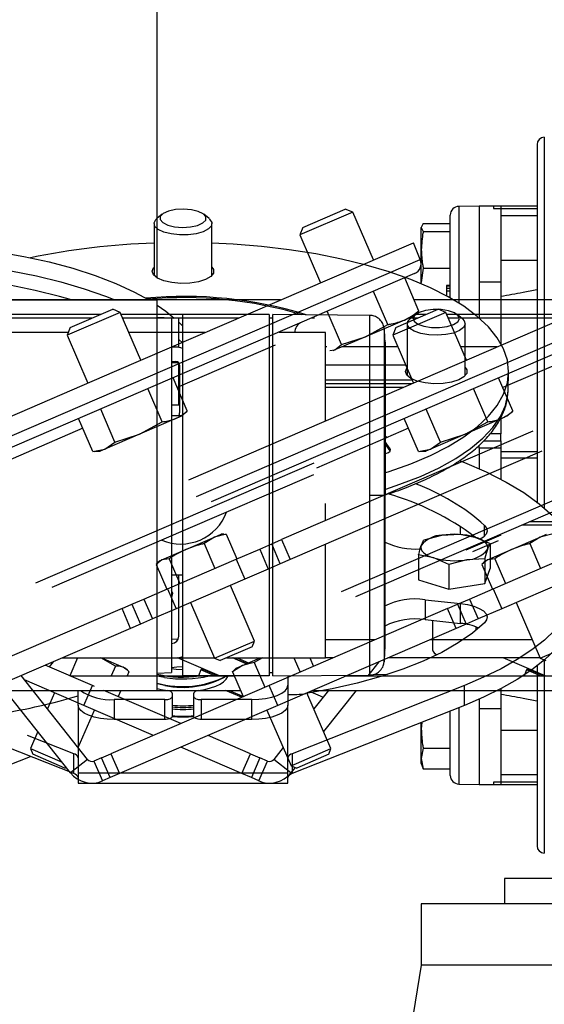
# Model space of a CAD drawing. Header units: millimetres. Extents: x -83 to 702, y 0 to 360.
# Tile 10 of 18: x 114 to 162, y 179 to 270. Entities that reach past the tile are written whole.
import ezdxf

# ---------------------------------------------------------------- set-up
doc = ezdxf.new("R2010")
doc.units = ezdxf.units.MM
doc.layers.add('QUOTE', color=174, linetype='Continuous')
doc.styles.add('SLDTEXTSTYLE3', font='TXT', dxfattribs={"width": 0.75})
doc.dimstyles.new('SLDDIMSTYLE0', dxfattribs={"dimtxt": 3, "dimasz": 3, "dimexe": 0, "dimexo": 0.0625, "dimgap": 0.75, "dimtad": 1, "dimlfac": 1.503818, "dimrnd": 1e-09, "dimzin": 12, "dimdsep": 46, "dimtxsty": 'SLDTEXTSTYLE3', "dimsah": 1, "dimcen": 0.09, "dimadec": 0, "dimazin": 3, "dimtfac": 1, "dimtdec": 3, "dimtofl": 0, "dimtmove": 0, "dimatfit": 3, "dimfxl": 0, "dimfrac": 2, "dimtolj": 1, "dimtzin": 12, "dimarcsym": 0})

# ---------------------------------------------------------------- blocks, each defined once
blk = doc.blocks.new('_D')
at = {"layer": 'QUOTE'}
for p, q in [((103.616, 245.804), (103.616, 358.226)), ((126.89, 245.804), (126.89, 358.226)), ((103.616, 356.226), (64.675, 356.226)), ((103.616, 356.226), (126.89, 356.226))]:
    blk.add_line(p, q, dxfattribs=at)
for points in [[(103.616, 356.226), (106.616, 355.726), (106.616, 356.726)], [(126.89, 356.226), (123.89, 356.726), (123.89, 355.726)]]:
    blk.add_solid(points, dxfattribs=at)
at = {"layer": 'QUOTE', "insert": (64.675, 360.093), "char_height": 3, "attachment_point": 1, "style": 'SLDTEXTSTYLE3'}
blk.add_mtext('35', dxfattribs=at)

msp = doc.modelspace()

# ---------------------------------------------------------------- linework, layer by layer
at = {"color": 7, "linetype": 'Continuous', "lineweight": 25}
for p, q in [((162.4666, 258.7661), (162.4666, 224.676)), ((144.8742, 251.8911), (139.9898, 249.7831)), ((140.2675, 250.4824), (144.1749, 252.1687)), ((144.8742, 251.8911), (144.1749, 252.1687)), ((146.7713, 247.4952), (144.8742, 251.8911)), ((156.4851, 252.4488), (154.6092, 252.4161)), ((154.6092, 252.4161), (154.6092, 243.5234)), ((158.48, 252.4488), (156.4851, 252.4488)), ((156.4851, 252.4488), (156.4851, 245.4607)), ((156.4851, 252.4488), (156.4851, 245.4607)), ((161.8016, 252.4488), (157.8118, 252.4488)), ((157.8118, 252.4488), (157.8118, 252.2293)), ((157.8118, 252.2293), (161.8016, 252.2293)), ((158.48, 252.4488), (158.48, 245.4607)), ((127.3462, 251.6894), (126.8663, 251.292)), ((131.6651, 251.292), (131.1853, 251.6894)), ((153.8252, 243.9931), (153.8252, 251.6182)), ((158.48, 251.5698), (161.8016, 251.5698)), ((126.6058, 250.8371), (126.6058, 246.0628)), ((131.9256, 246.0628), (131.9256, 250.8371)), ((140.2675, 250.4824), (139.9898, 249.7831)), ((151.3381, 250.8255), (151.1653, 250.4672)), ((151.1653, 250.4672), (151.3381, 250.109)), ((151.1653, 248.427), (151.1653, 250.4672)), ((151.3381, 250.8255), (153.8252, 250.8255)), ((151.3381, 250.109), (153.8252, 250.109)), ((122.9602, 237.2188), (150.4346, 249.0762)), ((139.9898, 249.7831), (141.887, 245.3872)), ((151.0733, 247.5222), (150.4346, 249.0762)), ((152.8841, 237.2188), (180.3584, 249.0762)), ((151.1653, 245.4213), (151.1653, 248.427)), ((96.4605, 223.9525), (151.0733, 247.5222)), ((130.492, 225.7253), (180.9971, 247.5222)), ((158.48, 247.4615), (161.8016, 247.4615)), ((151.3381, 246.745), (151.1653, 245.4213)), ((151.3381, 246.745), (153.8252, 246.745)), ((150.546, 246.2272), (124.0142, 234.7767)), ((150.9511, 242.7903), (149.6371, 245.8349)), ((151.1653, 245.2993), (151.1653, 245.4213)), ((180.4698, 246.2272), (153.9381, 234.7767)), ((156.4851, 245.4607), (158.48, 245.4607)), ((156.4851, 245.4607), (156.4851, 242.1448)), ((158.48, 245.4607), (158.48, 239.7857)), ((148.0862, 241.5539), (146.7722, 244.5985)), ((153.8252, 245.1562), (153.4927, 245.1504)), ((153.4927, 245.1504), (153.4927, 245.0907)), ((153.4927, 245.0907), (153.8252, 245.0949)), ((153.4927, 245.0907), (153.4927, 244.8835)), ((153.4927, 244.8835), (153.8252, 244.8876)), ((153.4927, 244.8835), (153.4927, 244.6606)), ((153.4927, 244.6606), (153.8252, 244.6583)), ((153.4927, 244.6606), (153.4927, 244.1785)), ((138.2189, 243.8042), (19.3378, 243.8042)), ((103.6164, 243.8042), (126.8905, 243.8042)), ((126.8905, 207.8955), (126.8905, 243.8042)), ((168.1427, 243.8042), (150.5135, 243.8042)), ((118.8985, 241.26), (122.806, 242.9464)), ((123.5052, 242.6687), (122.806, 242.9464)), ((143.8323, 239.718), (142.5183, 242.7626)), ((148.8224, 241.26), (152.7298, 242.9464)), ((150.9511, 242.7903), (150.7012, 242.5785)), ((153.4291, 242.6687), (152.7298, 242.9464)), ((120.9416, 242.1417), (45.9367, 242.1417)), ((121.712, 242.4742), (93.0559, 242.4742)), ((123.5052, 242.6687), (118.6209, 240.5607)), ((125.4024, 238.2728), (123.5052, 242.6687)), ((135.1373, 242.4742), (123.5892, 242.4742)), ((134.3669, 242.1417), (123.7327, 242.1417)), ((128.2204, 242.1417), (126.8905, 242.2099)), ((128.2204, 242.1417), (128.2204, 209.558)), ((128.8854, 242.1417), (128.2204, 242.1417)), ((128.8854, 239.4818), (128.8854, 242.1417)), ((137.1976, 242.4742), (129.2179, 242.4742)), ((129.2179, 242.4742), (129.2179, 209.2255)), ((137.1976, 242.4742), (137.1976, 209.2255)), ((137.5301, 242.1475), (137.1976, 242.1417)), ((146.4355, 242.3936), (137.5301, 242.4713)), ((137.5301, 209.2284), (137.5301, 242.4713)), ((141.3401, 242.1417), (141.0796, 242.1417)), ((141.1385, 242.1417), (141.1292, 242.1631)), ((149.61, 241.9605), (146.0506, 240.4244)), ((153.4291, 242.6687), (148.5447, 240.5607)), ((150.5456, 242.3643), (149.61, 241.9605)), ((150.8654, 242.1417), (150.0298, 242.1417)), ((150.6203, 242.4671), (150.1404, 242.0696)), ((150.5456, 242.3643), (150.7348, 242.5429)), ((151.6358, 242.4742), (150.662, 242.4742)), ((155.3262, 238.2728), (153.4291, 242.6687)), ((165.0612, 242.4742), (153.513, 242.4742)), ((164.2908, 242.1417), (153.6565, 242.1417)), ((154.9392, 242.0696), (154.4594, 242.4671)), ((118.8985, 241.26), (118.6209, 240.5607)), ((128.8854, 241.7581), (129.2179, 241.4261)), ((146.0506, 240.4244), (148.0862, 241.5539)), ((148.8224, 241.26), (148.5447, 240.5607)), ((149.8799, 241.6147), (149.8799, 236.8404)), ((155.1997, 236.8404), (155.1997, 241.6147)), ((118.7206, 240.8118), (39.7189, 240.8118)), ((118.6209, 240.5607), (120.5181, 236.1648)), ((131.2853, 240.8118), (124.3066, 240.8118)), ((128.8854, 240.1853), (129.2179, 239.8509)), ((142.358, 240.8118), (138.1102, 240.8118)), ((142.358, 232.676), (142.358, 240.8118)), ((146.0506, 240.4244), (143.2291, 239.2067)), ((143.8323, 239.718), (146.0506, 240.4244)), ((148.5447, 240.5607), (150.4419, 236.1648)), ((169.5316, 240.4391), (158.6616, 235.7478)), ((128.5529, 239.4818), (128.2204, 239.4818)), ((128.2204, 239.4818), (128.8854, 239.4818)), ((137.7503, 239.6374), (128.7378, 235.7478)), ((142.488, 239.4818), (142.358, 239.4818)), ((142.7687, 239.155), (143.2291, 239.2067)), ((143.2291, 239.2067), (143.0424, 239.1261)), ((143.2291, 239.2067), (143.8323, 239.718)), ((149.0104, 239.4818), (143.8666, 239.4818)), ((158.1276, 239.4818), (154.8045, 239.4818)), ((128.2204, 238.1519), (128.6194, 238.1519)), ((128.8854, 238.0189), (128.2204, 238.0189)), ((128.8854, 234.162), (128.8854, 238.0189)), ((128.9519, 237.8194), (128.9519, 233.4306)), ((149.7278, 237.8194), (142.358, 237.8194)), ((95.7784, 225.4877), (122.9602, 237.2188)), ((129.6634, 233.603), (128.3494, 236.6477)), ((129.8131, 227.2619), (152.8841, 237.2188)), ((150.3305, 236.4229), (142.358, 236.4229)), ((159.5873, 233.603), (158.2733, 236.6477)), ((159.1594, 235.5873), (159.1887, 237.1295)), ((127.3514, 232.6052), (126.0374, 235.6498)), ((150.2695, 236.0905), (142.358, 236.0905)), ((149.4991, 235.758), (142.358, 235.758)), ((157.2752, 232.6052), (155.9612, 235.6498)), ((124.0142, 234.7767), (97.509, 223.3376)), ((128.9519, 234.8144), (128.8854, 234.8736)), ((153.9381, 234.7767), (131.8506, 225.2442)), ((123.0162, 230.7342), (121.7022, 233.7788)), ((128.2204, 234.162), (128.8854, 234.162)), ((152.94, 230.7342), (151.626, 233.7788)), ((120.993, 229.861), (119.679, 232.9057)), ((128.5987, 232.8925), (125.2751, 231.4581)), ((129.2179, 233.1646), (128.2204, 233.1646)), ((129.1767, 233.142), (128.5987, 232.8925)), ((129.1767, 233.142), (129.5943, 233.5361)), ((129.6634, 233.603), (129.584, 233.547)), ((150.9169, 229.861), (149.6028, 232.9057)), ((158.5226, 232.8925), (155.1989, 231.4581)), ((158.48, 233.0312), (158.48, 231.5021)), ((159.1005, 233.142), (158.5226, 232.8925)), ((159.1005, 233.142), (159.5181, 233.5361)), ((159.5873, 233.603), (159.5078, 233.547)), ((120.0674, 232.0059), (111.0548, 228.1162)), ((125.2751, 231.4581), (127.3514, 232.6052)), ((149.9912, 232.0059), (141.5201, 228.3499)), ((155.1989, 231.4581), (157.2752, 232.6052)), ((125.2751, 231.4581), (122.0959, 230.086)), ((123.0162, 230.7342), (125.2751, 231.4581)), ((161.4235, 231.7288), (138.3317, 221.7629)), ((147.984, 231.2161), (147.8372, 231.2018)), ((147.8372, 231.1069), (148.0018, 231.1877)), ((148.0018, 231.1877), (147.984, 231.2161)), ((147.984, 231.179), (147.984, 231.2161)), ((155.1989, 231.4581), (152.0197, 230.086)), ((152.94, 230.7342), (155.1989, 231.4581)), ((158.48, 231.5021), (157.5062, 231.5021)), ((158.48, 230.8372), (158.48, 231.5021)), ((120.993, 229.861), (122.0959, 230.086)), ((122.0959, 230.086), (121.6624, 229.8989)), ((122.0959, 230.086), (123.0162, 230.7342)), ((148.2914, 230.1176), (147.7839, 230.8641)), ((148.2914, 229.9345), (147.7839, 230.6809)), ((148.3328, 230.0238), (148.2914, 230.1176)), ((148.2914, 229.9345), (148.2914, 230.1176)), ((150.9169, 229.861), (152.0197, 230.086)), ((152.0197, 230.086), (151.5862, 229.8989)), ((152.0197, 230.086), (152.94, 230.7342)), ((156.4851, 230.1722), (156.4851, 230.4421)), ((158.48, 230.1722), (156.4851, 230.1722)), ((156.4851, 230.1722), (156.4851, 228.277)), ((156.8724, 230.8372), (158.48, 230.8372)), ((158.48, 230.8372), (158.48, 230.1722)), ((158.48, 230.1722), (158.48, 227.3162)), ((121.0892, 229.8654), (121.6624, 229.8989)), ((162.2332, 229.9055), (139.1222, 219.9313)), ((143.8215, 216.9928), (173.8178, 229.9386)), ((147.8286, 229.6659), (148.1541, 229.7787)), ((148.1541, 229.7787), (148.2982, 229.9124)), ((148.2994, 229.9164), (148.2914, 229.9345)), ((148.2982, 229.9124), (148.3328, 230.0238)), ((151.013, 229.8654), (151.5862, 229.8989)), ((161.8016, 229.8397), (158.48, 229.8397)), ((161.8016, 229.26), (158.48, 229.26)), ((115.7555, 217.7946), (141.313, 228.8247)), ((154.7361, 229.0839), (154.7361, 228.9976)), ((173.2888, 228.6428), (159.208, 222.5659)), ((141.2637, 227.736), (129.2841, 222.5659)), ((147.7457, 225.8498), (147.8372, 225.8498)), ((142.358, 223.5006), (142.358, 225.0873)), ((154.7361, 222.9894), (154.7361, 222.2649)), ((156.9751, 222.0791), (156.9751, 223.0738)), ((171.331, 223.0902), (160.423, 223.0902)), ((172.0244, 223.3894), (161.1163, 223.3894)), ((129.2841, 222.5659), (117.2013, 217.3512)), ((129.5423, 220.8666), (132.1582, 221.9956)), ((132.1582, 221.9956), (131.2212, 221.403)), ((133.2321, 222.2708), (132.1582, 221.9956)), ((132.1582, 221.9956), (132.7608, 222.2556)), ((133.0245, 222.271), (132.7608, 222.2556)), ((133.0264, 222.2396), (133.2321, 222.2708)), ((133.2321, 222.2708), (134.2176, 219.9873)), ((159.208, 222.5659), (145.1272, 216.4889)), ((151.4162, 221.7487), (153.0611, 222.1684)), ((153.0611, 222.1684), (154.706, 222.2708)), ((154.706, 222.2708), (156.0991, 221.9956)), ((155.2852, 220.8231), (158.5068, 222.2135)), ((156.0991, 221.9956), (157.4921, 221.403)), ((159.4662, 220.8666), (162.082, 221.9956)), ((162.082, 221.9956), (161.145, 221.403)), ((163.156, 222.2708), (162.082, 221.9956)), ((162.082, 221.9956), (162.6846, 222.2556)), ((131.2212, 221.403), (132.2067, 219.1195)), ((136.317, 220.8934), (137.419, 221.369)), ((137.419, 221.369), (138.3317, 221.7629)), ((138.2094, 219.5373), (137.419, 221.369)), ((138.3317, 221.7629), (139.1222, 219.9313)), ((142.358, 210.8879), (142.358, 221.3278)), ((158.2318, 221.6602), (155.8764, 220.6437)), ((157.4921, 221.403), (157.4921, 219.1195)), ((161.145, 221.403), (162.1305, 219.1195)), ((127.327, 219.9105), (129.5423, 220.8666)), ((134.1522, 219.9591), (136.317, 220.8934)), ((136.317, 220.8934), (137.1074, 219.0617)), ((150.9124, 220.3587), (150.9124, 218.0752)), ((152.3054, 220.0834), (150.9124, 220.3587)), ((153.6985, 219.4908), (152.3054, 220.0834)), ((157.2509, 219.9105), (159.4662, 220.8666)), ((127.327, 219.9105), (126.7906, 219.4908)), ((126.7906, 219.4908), (127.7761, 217.2073)), ((127.125, 219.8234), (126.9328, 219.642)), ((127.125, 219.8234), (127.327, 219.9105)), ((128.0004, 220.0129), (127.327, 219.9105)), ((127.8416, 217.2356), (134.1522, 219.9591)), ((128.0004, 220.0129), (128.9859, 217.7295)), ((134.1522, 219.9591), (134.9427, 218.1275)), ((138.2094, 219.5373), (137.1074, 219.0617)), ((139.1222, 219.9313), (138.2094, 219.5373)), ((155.3434, 219.9105), (153.6985, 219.4908)), ((153.6985, 219.4908), (153.6985, 217.2073)), ((156.9883, 220.0129), (155.3434, 219.9105)), ((157.2509, 219.9105), (156.7144, 219.4908)), ((156.7144, 219.4908), (157.6999, 217.2073)), ((157.0488, 219.8234), (156.8567, 219.642)), ((156.9883, 220.0129), (156.9883, 217.7295)), ((157.0488, 219.8234), (157.2509, 219.9105)), ((157.9242, 220.0129), (157.2509, 219.9105)), ((157.7654, 217.2356), (164.076, 219.9591)), ((157.9242, 220.0129), (158.9098, 217.7295)), ((128.2204, 218.5351), (129.2179, 218.5351)), ((128.8854, 212.8829), (128.8854, 218.5351)), ((137.1074, 219.0617), (134.9427, 218.1275)), ((156.9883, 217.7295), (157.4921, 219.1195)), ((134.9427, 218.1275), (128.6321, 215.4039)), ((135.8324, 212.4277), (133.619, 217.5562)), ((150.9124, 218.0752), (153.6985, 217.2073)), ((153.6985, 217.2073), (156.9883, 217.7295)), ((164.8665, 218.1275), (158.5559, 215.4039)), ((125.6768, 216.3013), (127.8416, 217.2356)), ((127.8416, 217.2356), (128.6321, 215.4039)), ((155.6006, 216.3013), (157.7654, 217.2356)), ((157.7654, 217.2356), (158.5559, 215.4039)), ((123.662, 215.4318), (124.5748, 215.8257)), ((124.5748, 215.8257), (125.6768, 216.3013)), ((124.5748, 215.8257), (125.3653, 213.9941)), ((125.6768, 216.3013), (126.4673, 214.4697)), ((129.9557, 215.9752), (132.1691, 210.8467)), ((151.5162, 216.2349), (154.7568, 215.8908)), ((151.5162, 216.2349), (151.5162, 214.4033)), ((153.5859, 215.4318), (154.4986, 215.8257)), ((154.4986, 215.8257), (155.6006, 216.3013)), ((154.4986, 215.8257), (155.2891, 213.9941)), ((154.7568, 214.0592), (154.7568, 215.8908)), ((155.6006, 216.3013), (156.3911, 214.4697)), ((159.8796, 215.9752), (162.0929, 210.8467)), ((123.662, 215.4318), (107.2524, 208.3497)), ((124.4525, 213.6002), (123.662, 215.4318)), ((128.6321, 215.4039), (126.4673, 214.4697)), ((153.5859, 215.4318), (137.1762, 208.3497)), ((154.3764, 213.6002), (153.5859, 215.4318)), ((158.5559, 215.4039), (156.3911, 214.4697)), ((125.3653, 213.9941), (124.4525, 213.6002)), ((126.4673, 214.4697), (125.3653, 213.9941)), ((151.5162, 214.4033), (154.7568, 214.0592)), ((152.2073, 214.3299), (152.2073, 211.6372)), ((155.2891, 213.9941), (154.3764, 213.6002)), ((156.3911, 214.4697), (155.2891, 213.9941)), ((156.1972, 213.4288), (156.1972, 213.7377)), ((124.4525, 213.6002), (108.0429, 206.5181)), ((154.3764, 213.6002), (137.9667, 206.5181)), ((128.8262, 212.6086), (128.2204, 212.5675)), ((132.1691, 210.8467), (135.8324, 212.4277)), ((135.6241, 211.9032), (135.8324, 212.4277)), ((146.9094, 212.5504), (142.358, 212.5504)), ((161.3577, 212.5504), (151.9439, 212.5504)), ((162.0929, 210.8467), (165.7562, 212.4277)), ((135.6241, 211.9032), (132.6935, 210.6385)), ((152.4027, 211.296), (152.5685, 211.1586)), ((120.9408, 208.3497), (116.6139, 210.2172)), ((117.347, 210.5336), (116.9739, 210.0618)), ((118.1681, 210.8879), (132.1513, 210.8879)), ((119.5703, 210.8879), (118.8621, 209.2469)), ((123.0713, 210.1391), (121.7184, 210.8879)), ((121.7723, 210.8879), (123.7546, 210.0324)), ((123.0713, 210.1391), (122.677, 209.2255)), ((128.2204, 210.8879), (128.5529, 210.8879)), ((132.6201, 209.2255), (128.7681, 210.8879)), ((132.1691, 210.8467), (132.6935, 210.6385)), ((133.2716, 210.8879), (142.358, 210.8879)), ((135.0737, 210.3393), (133.8026, 210.8879)), ((134.7448, 210.1974), (133.8162, 209.6084)), ((135.1156, 210.3575), (133.8865, 210.8879)), ((134.1536, 209.9422), (134.7448, 210.1974)), ((134.2397, 210.8879), (135.2922, 210.4337)), ((134.7448, 210.1974), (136.3448, 210.8879)), ((135.8103, 210.4691), (134.7448, 210.1974)), ((136.5671, 210.8879), (135.8103, 210.4691)), ((135.8103, 210.4691), (136.7959, 208.1856)), ((136.1733, 210.8139), (136.0018, 210.8879)), ((139.4538, 210.8879), (140.0196, 209.5769)), ((140.9123, 210.8879), (141.2491, 210.1075)), ((143.0574, 210.8879), (142.358, 210.8879)), ((147.2709, 210.5336), (146.2362, 209.2255)), ((162.0751, 210.8879), (148.0919, 210.8879)), ((162.5439, 209.2255), (158.6919, 210.8879)), ((162.0929, 210.8467), (162.6174, 210.6385)), ((162.4666, 210.687), (162.4666, 192.9336)), ((120.498, 201.5472), (114.3969, 209.2603)), ((118.9116, 209.2255), (133.9815, 209.2255)), ((123.7546, 210.0324), (123.9635, 209.9422)), ((124.1537, 209.7627), (123.9635, 209.9422)), ((124.3009, 209.6084), (124.1356, 209.2255)), ((126.8905, 209.4898), (128.2204, 209.558)), ((127.5555, 209.0851), (126.8905, 209.2183)), ((137.1976, 209.2255), (129.2179, 209.2255)), ((130.9029, 209.778), (130.698, 209.2255)), ((132.183, 209.2255), (130.9029, 209.778)), ((131.0803, 209.8538), (132.5362, 209.2255)), ((131.4532, 209.7291), (131.44, 209.6986)), ((133.3221, 209.0678), (133.3221, 209.2255)), ((133.8162, 209.6084), (134.8017, 207.3249)), ((134.1536, 209.9422), (133.9633, 209.7627)), ((137.1976, 209.558), (137.5301, 209.5522)), ((137.5301, 209.2284), (146.4355, 209.3061)), ((138.9078, 209.2404), (138.9078, 208.3724)), ((144.2399, 209.2255), (666.0252, 209.2255)), ((146.8933, 209.3929), (148.0662, 209.3724)), ((160.8267, 209.778), (160.6219, 209.2255)), ((162.1068, 209.2255), (160.8267, 209.778)), ((161.0041, 209.8538), (162.46, 209.2255)), ((161.377, 209.7291), (161.3639, 209.6986)), ((118.9334, 200.3096), (112.5006, 208.442)), ((120.1503, 206.5181), (114.7081, 208.8668)), ((120.1503, 206.5181), (120.9408, 208.3497)), ((121.1355, 208.2657), (120.9408, 208.3497)), ((137.1762, 208.3497), (122.6423, 202.0772)), ((127.5917, 208.3509), (126.8905, 208.4936)), ((137.9667, 206.5181), (137.1762, 208.3497)), ((138.9078, 208.3724), (138.9078, 206.5408)), ((155.1271, 208.3497), (139.2974, 202.0772)), ((155.1271, 206.5181), (155.1271, 208.3497)), ((103.6164, 207.8955), (126.8905, 207.8955)), ((115.4764, 207.8955), (116.9587, 207.8955)), ((117.4695, 207.6751), (116.8275, 206.1875)), ((119.6236, 206.5408), (119.6236, 207.8955)), ((120.9758, 207.8955), (134.5554, 207.8955)), ((129.0585, 204.8463), (121.9932, 207.8955)), ((122.103, 207.8955), (122.0858, 207.8556)), ((123.5616, 207.8955), (123.3154, 207.3249)), ((128.2683, 207.6332), (128.2683, 207.3184)), ((130.2632, 207.3184), (130.2632, 207.6332)), ((134.6541, 207.2612), (133.1844, 207.8955)), ((133.5025, 207.8955), (134.8132, 207.3299)), ((142.8609, 202.5465), (140.6475, 207.6751)), ((140.9473, 207.8044), (142.1559, 207.2828)), ((141.1584, 207.8955), (684.312, 207.8955)), ((142.6406, 207.8955), (141.2896, 206.1875)), ((145.1842, 207.8955), (142.1874, 204.107)), ((158.48, 208.0468), (158.48, 206.239)), ((119.6236, 206.5408), (119.6236, 200.3096)), ((126.5413, 203.7599), (120.1503, 206.5181)), ((127.6033, 207.0549), (122.9485, 207.0549)), ((122.9485, 207.0549), (122.9485, 205.2233)), ((137.9667, 206.5181), (123.4327, 200.2455)), ((127.6033, 205.2233), (127.6033, 207.0549)), ((128.2683, 207.3184), (128.2683, 205.4868)), ((130.2632, 205.4868), (130.2632, 207.3184)), ((135.583, 207.0549), (130.9282, 207.0549)), ((130.9282, 207.0549), (130.9282, 205.2233)), ((135.583, 205.2233), (135.583, 207.0549)), ((138.9078, 200.3096), (138.9078, 206.5408)), ((155.1271, 206.5181), (139.2974, 200.2455)), ((156.4851, 207.086), (156.4851, 206.239)), ((119.639, 202.6331), (121.1328, 206.0941)), ((136.9843, 206.0941), (139.1977, 200.9656)), ((153.8252, 200.0815), (153.8252, 206.0022)), ((154.6092, 206.3129), (154.6092, 199.2836)), ((156.4851, 206.239), (156.4851, 199.2509)), ((156.4851, 206.239), (158.48, 206.239)), ((156.4851, 206.239), (156.4851, 199.2509)), ((158.48, 206.239), (158.48, 199.2509)), ((127.6033, 205.2233), (122.9485, 205.2233)), ((135.583, 205.2233), (130.9282, 205.2233)), ((151.2241, 204.9715), (151.1653, 204.3398)), ((151.1653, 204.3398), (151.1653, 204.9482)), ((115.9296, 204.107), (115.2561, 202.5465)), ((151.1653, 201.6325), (151.1653, 204.3398)), ((158.48, 204.2382), (161.8016, 204.2382)), ((119.2341, 202.0772), (114.9874, 203.7599)), ((135.4748, 202.0772), (131.5758, 203.7599)), ((119.2341, 200.2455), (113.1067, 202.6735)), ((115.2561, 202.5465), (115.4644, 202.0221)), ((115.2561, 202.5465), (118.1527, 201.2964)), ((118.395, 200.7573), (115.4644, 202.0221)), ((119.2341, 200.2455), (119.2341, 202.0772)), ((121.7788, 201.7045), (122.6423, 202.0772)), ((122.6423, 202.0772), (123.4327, 200.2455)), ((134.6843, 200.2455), (129.0585, 202.6735)), ((134.6843, 200.2455), (135.4748, 202.0772)), ((135.4748, 202.0772), (136.3382, 201.7045)), ((138.478, 202.6331), (137.6191, 201.5472)), ((139.1977, 200.9656), (142.8609, 202.5465)), ((139.2974, 202.0772), (139.2974, 200.2455)), ((142.6527, 202.0221), (139.7221, 200.7573)), ((142.6527, 202.0221), (142.8609, 202.5465)), ((151.3381, 202.5688), (151.1653, 201.6325)), ((151.3381, 202.5688), (153.8252, 202.5688)), ((111.2728, 200.2455), (115.2534, 201.8229)), ((120.498, 201.5472), (118.9334, 200.3096)), ((121.7788, 201.7045), (121.0762, 201.4013)), ((121.0762, 201.4013), (121.8667, 199.5697)), ((122.5693, 199.8729), (121.7788, 201.7045)), ((136.3382, 201.7045), (135.5477, 199.8729)), ((136.2503, 199.5697), (137.0408, 201.4013)), ((137.0408, 201.4013), (136.3382, 201.7045)), ((139.1837, 200.3096), (137.6191, 201.5472)), ((151.1653, 201.6325), (151.3381, 200.6962)), ((151.1653, 201.1691), (151.1653, 201.6325)), ((151.1653, 201.1691), (151.3388, 200.6923)), ((118.395, 200.7573), (118.5351, 200.813)), ((119.6236, 200.3096), (138.9078, 200.3096)), ((119.6236, 200.3096), (119.6236, 199.3663)), ((123.4327, 200.2455), (122.5693, 199.8729)), ((135.5477, 199.8729), (134.6843, 200.2455)), ((138.9078, 199.3663), (138.9078, 200.3096)), ((139.5819, 200.813), (139.1837, 200.3096)), ((139.1977, 200.9656), (139.7221, 200.7573)), ((151.3381, 200.6962), (151.3252, 200.7585)), ((151.3381, 200.6962), (153.8252, 200.6962)), ((119.6236, 199.3663), (138.9078, 199.3663)), ((122.5693, 199.8729), (121.8667, 199.5697)), ((136.2503, 199.5697), (135.5477, 199.8729)), ((154.6092, 199.2836), (156.4851, 199.2509)), ((156.4851, 199.2509), (158.48, 199.2509)), ((161.8016, 199.4704), (157.8118, 199.4704)), ((157.8118, 199.4704), (157.8118, 199.2509)), ((157.8118, 199.2509), (161.8016, 199.2509)), ((161.8016, 200.1299), (158.48, 200.1299)), ((158.8092, 190.6062), (158.8092, 188.2788)), ((203.3625, 190.6062), (158.8092, 190.6062)), ((151.162, 188.2788), (151.162, 182.6265)), ((211.0097, 188.2788), (151.162, 188.2788)), ((151.162, 182.6265), (148.3691, 165.8692)), ((211.0097, 182.6265), (151.162, 182.6265))]:
    msp.add_line(p, q, dxfattribs=at)
at = {"color": 7, "linetype": 'Continuous', "lineweight": 25, "flags": 128}
for points in [[(127.8606, 250.6923), (128.4918, 250.5401), (129.2165, 250.4826), (129.947, 250.5267), (130.5954, 250.6672), (131.0834, 250.8872), (131.3522, 251.1599), (131.3693, 251.4527), (131.1327, 251.7301), (130.6709, 251.9587), (130.0396, 252.111), (129.315, 252.1685), (128.5844, 252.1243), (127.936, 251.9838), (127.448, 251.7639), (127.1792, 251.4911), (127.1621, 251.1984), (127.3988, 250.921), (127.8606, 250.6923)], [(127.5093, 250.0456), (126.9985, 250.2859), (126.6893, 250.5752), (126.6089, 250.8878), (126.7646, 251.1958), (126.8663, 251.292)], [(131.6651, 251.292), (131.7149, 251.2482), (131.9119, 250.9439), (131.8738, 250.6301), (131.604, 250.3347), (131.1264, 250.0839), (130.4834, 249.9001), (129.7323, 249.7995), (128.9397, 249.7911), (128.1761, 249.8756), (127.5093, 250.0456)], [(112.2322, 248.2474), (114.649, 247.8193), (116.9609, 247.3083), (119.1497, 246.7183), (121.1984, 246.0539), (123.0909, 245.3204), (124.8124, 244.5235), (126.1257, 243.8042)], [(159.1896, 237.2188), (159.0725, 238.2668), (158.7221, 239.3065), (158.1412, 240.33), (157.3343, 241.329), (156.3077, 242.2959), (155.0695, 243.2231), (153.6293, 244.1032), (151.9985, 244.9295), (150.1897, 245.6955), (148.2172, 246.3951), (146.0964, 247.0229), (143.8438, 247.5739), (141.4771, 248.0439), (139.0149, 248.4292), (136.4764, 248.7268), (133.8814, 248.9343), (131.9256, 249.0292)], [(113.4406, 246.491), (115.8049, 246.0214), (118.0553, 245.4709), (120.174, 244.8437), (122.1446, 244.1448), (122.9889, 243.8042)], [(126.4396, 246.4412), (126.5651, 246.7713), (126.6058, 246.8196)], [(131.9256, 246.8196), (132.0603, 246.6081), (132.0603, 246.2743), (131.812, 245.9553), (131.3374, 245.6795), (130.6788, 245.4714), (129.8946, 245.3494), (129.0545, 245.3245), (128.2332, 245.3988), (127.5037, 245.5657), (126.9307, 245.8104), (126.5651, 246.1111), (126.4396, 246.4412), (126.4396, 246.4412)], [(119.018, 243.8042), (117.9056, 244.1314), (115.6897, 244.6931), (113.3541, 245.1727)], [(126.8905, 243.3261), (127.6899, 242.7649), (128.4641, 242.1417)], [(151.4058, 241.3897), (152.09, 241.279), (152.8285, 241.2678), (153.5321, 241.3573), (154.1161, 241.5367), (154.5099, 241.7845), (154.6662, 242.0707), (154.5659, 242.3609), (154.2213, 242.6199), (153.6738, 242.8166), (152.9896, 242.9273), (152.2511, 242.9386), (151.5475, 242.8491), (150.9635, 242.6696), (150.5697, 242.4218), (150.4135, 242.1356), (150.5137, 241.8454), (150.8584, 241.5864), (151.4058, 241.3897)], [(151.1223, 240.7229), (150.5219, 240.9281), (150.1007, 241.1943), (149.8963, 241.4978), (149.9268, 241.8118), (150.1404, 242.0696)], [(154.9392, 242.0696), (155.1098, 241.8864), (155.1977, 241.5742), (155.0495, 241.2656), (154.6783, 240.988), (154.1171, 240.766), (153.4157, 240.6195), (152.6365, 240.5614), (151.8487, 240.5969), (151.1223, 240.7229)], [(149.7137, 237.2188), (149.8392, 237.5489), (149.8799, 237.5973)], [(155.1997, 237.5973), (155.3344, 237.3857), (155.3344, 237.0519), (155.0861, 236.7329), (154.6115, 236.4571), (153.9529, 236.249), (153.1687, 236.1271), (152.3286, 236.1021), (151.5073, 236.1764), (150.7777, 236.3433), (150.2048, 236.588), (149.8392, 236.8888), (149.7137, 237.2188), (149.7137, 237.2188)], [(147.9093, 227.9441), (148.2172, 228.0426), (150.1897, 228.7422), (151.9985, 229.5081), (153.6293, 230.3344), (155.0695, 231.2146), (156.3077, 232.1418), (157.3343, 233.1087), (158.1412, 234.1077), (158.7221, 235.1311), (159.0725, 236.1709), (159.1896, 237.2188)], [(147.8951, 226.4121), (149.2034, 226.8501), (151.0941, 227.5828), (152.8139, 228.379), (154.3494, 229.2322), (155.6886, 230.1359), (156.821, 231.0829), (157.7377, 232.0659), (158.4316, 233.0771), (158.8972, 234.1087), (159.131, 235.1525), (159.1594, 235.5873)], [(154.7361, 228.9976), (155.1271, 228.8449), (157.1287, 227.985), (158.9488, 227.064), (160.5754, 226.0878), (161.998, 225.0627), (163.2073, 223.9956), (164.1955, 222.8932), (164.9561, 221.7629)], [(146.4348, 225.8494), (146.6753, 225.8495), (146.9075, 225.8496), (147.1237, 225.8496), (147.3168, 225.8497), (147.4803, 225.8498), (147.6089, 225.8498), (147.6983, 225.8498), (147.7457, 225.8498)], [(156.9751, 223.0738), (157.1703, 222.806), (157.2189, 222.5278), (157.1187, 222.2519), (156.8742, 221.9904), (156.5799, 221.7987)], [(157.2402, 220.8666), (157.2712, 221.0252), (157.2496, 221.1841), (157.1759, 221.3404), (157.0513, 221.4917), (156.878, 221.6352), (156.6589, 221.7685), (156.3978, 221.8893), (156.0991, 221.9956)], [(151.1643, 221.2124), (151.1334, 221.0538), (151.1549, 220.8949), (151.2286, 220.7385), (151.3532, 220.5873), (151.5265, 220.4438), (151.7456, 220.3105), (152.0067, 220.1897), (152.3054, 220.0834)], [(128.2204, 216.4862), (128.2727, 216.5555), (128.3314, 216.8364), (128.2204, 217.0453)], [(154.7568, 215.8908), (155.4134, 215.7906), (156.002, 215.6378), (156.4963, 215.4394), (156.8742, 215.2042), (157.1187, 214.9428), (157.2189, 214.6668), (157.1703, 214.3887), (156.9751, 214.1208)], [(164.9561, 215.4318), (164.3032, 214.4414), (163.4754, 213.4717), (162.477, 212.5276), (161.3128, 211.6137), (159.9888, 210.7348), (158.5114, 209.895), (156.8882, 209.0987), (155.1271, 208.3497)], [(156.9751, 214.1208), (155.8681, 213.1679), (154.5529, 212.2574), (153.0397, 211.3965), (151.3404, 210.592), (149.4683, 209.8502), (147.4381, 209.1769), (145.2656, 208.5773), (142.9679, 208.0561), (140.5629, 207.6175)], [(164.9561, 213.6002), (164.3032, 212.6097), (163.4754, 211.6401), (162.477, 210.6959), (161.3128, 209.7821), (159.9888, 208.9031), (158.5114, 208.0634), (156.8882, 207.2671), (155.1271, 206.5181)], [(128.2204, 210.0068), (128.7046, 210.0678), (129.2179, 210.0914)], [(129.2179, 209.8016), (128.635, 209.8311), (128.2204, 209.885)], [(130.6989, 207.8805), (131.2743, 207.9846), (131.8032, 208.1221), (132.2733, 208.2898), (132.6737, 208.4838), (132.9953, 208.6997), (133.2304, 208.9323), (133.3737, 209.1765), (133.3908, 209.2255)], [(135.583, 207.0549), (136.2316, 207.0802), (136.8553, 207.1552), (137.4302, 207.277), (137.934, 207.4408), (138.3475, 207.6404), (138.6548, 207.8682), (138.844, 208.1154), (138.9078, 208.3724)], [(126.8905, 208.075), (127.2572, 207.9846), (127.8326, 207.8805)], [(128.2683, 207.6332), (128.2606, 207.6732), (128.2376, 207.7123), (128.2, 207.7495), (128.1486, 207.784), (128.0845, 207.8151), (128.0093, 207.8419), (127.9247, 207.8639), (127.8326, 207.8805)], [(130.6989, 207.8805), (130.6068, 207.8639), (130.5222, 207.8419), (130.4469, 207.8151), (130.3829, 207.784), (130.3314, 207.7495), (130.2938, 207.7123), (130.2709, 207.6732), (130.2632, 207.6332)], [(122.9485, 205.2233), (122.2998, 205.2486), (121.6761, 205.3236), (121.1013, 205.4453), (120.5974, 205.6092), (120.1839, 205.8088), (119.8767, 206.0366), (119.6875, 206.2838), (119.6236, 206.5408)], [(127.6033, 207.0549), (127.733, 207.06), (127.8578, 207.075), (127.9727, 207.0993), (128.0735, 207.1321), (128.1562, 207.172), (128.2176, 207.2176), (128.2555, 207.267), (128.2683, 207.3184)], [(130.2632, 207.3184), (130.276, 207.267), (130.3138, 207.2176), (130.3753, 207.172), (130.4579, 207.1321), (130.5587, 207.0993), (130.6737, 207.075), (130.7984, 207.06), (130.9282, 207.0549)], [(138.9078, 206.5408), (138.844, 206.2838), (138.6548, 206.0366), (138.3475, 205.8088), (137.934, 205.6092), (137.4302, 205.4453), (136.8553, 205.3236), (136.2316, 205.2486), (135.583, 205.2233)], [(128.2683, 205.4868), (128.2555, 205.4354), (128.2176, 205.386), (128.1562, 205.3404), (128.0735, 205.3005), (127.9727, 205.2677), (127.8578, 205.2434), (127.733, 205.2284), (127.6033, 205.2233)], [(130.9282, 205.2233), (130.7984, 205.2284), (130.6737, 205.2434), (130.5587, 205.2677), (130.4579, 205.3005), (130.3753, 205.3404), (130.3138, 205.386), (130.276, 205.4354), (130.2632, 205.4868)]]:
    msp.add_lwpolyline(points, dxfattribs=at)
at = {"color": 7, "linetype": 'Continuous', "lineweight": 25}
for centre, radius, start, end in [((162.4666, 258.1011), 0.665, 90, 180), ((154.6231, 251.6182), 0.798, 91, 180), ((128.7273, 181.9738), 67.0889, 91.812132, 101.585888), ((150.1507, 247.143), 0.9975, 293.343994, 22.343994), ((129.3827, 206.1983), 37.9374, 72.828587, 95.356731), ((129.35, 205.8917), 38.1301, 73.481587, 95.031831), ((140.5303, 240.8183), 0.9975, 113.343994, 180.373963), ((128.5529, 237.8194), 1.6624, 66.421822, 90), ((128.6194, 237.8194), 0.3325, 0, 90), ((128.2869, 233.4306), 0.665, 336.421822, 0), ((143.6482, 208.1459), 20.0112, 48.24306, 69.575295), ((141.2525, 202.126), 24.8173, 53.206298, 74.000582), ((129.0585, 225.8498), 4.4886, 247.105855, 339.582134), ((153.0869, 219.7577), 2.4109, 90.612734, 142.887422), ((154.1891, 215.2105), 7.0487, 74.277981, 99.208083), ((150.5105, 226.8176), 5.9199, 242.972519, 275.627227), ((154.2154, 226.8685), 7.0487, 254.277981, 279.208083), ((155.3176, 222.3213), 2.4109, 270.612734, 322.887422), ((150.5723, 210.2673), 6.0417, 81.012308, 117.429472), ((150.5747, 208.3791), 6.0973, 81.117513, 116.854647), ((154.3062, 208.7204), 5.3578, 66.507966, 85.17539), ((128.2204, 212.8829), 0.665, 270, 0), ((128.5529, 212.5504), 1.6624, 270, 293.578178), ((152.8389, 211.7659), 0.6446, 191.52037, 247.507228), ((129.2734, 219.4111), 10.2946, 256.615948, 278.344464), ((129.2227, 217.0721), 8.8256, 254.677259, 297.242557), ((129.2592, 219.5251), 10.5781, 260.731501, 283.17556), ((129.2702, 216.3744), 8.1972, 258.184243, 299.294429), ((131.0276, 209.7317), 0.133, 66.656006, 159.656006), ((160.9514, 209.7317), 0.133, 66.656006, 159.656006), ((104.5748, 256.8088), 51.6406, 278.870974, 286.942662), ((122.575, 211.8123), 4.772, 235.16254, 274.488206), ((139.3065, 215.6449), 8.1252, 267.187835, 278.895239), ((129.2657, 216.5556), 10.0719, 264.316426, 275.683574), ((129.2657, 217.3869), 11.0585, 264.824963, 275.175037), ((129.2657, 217.5432), 11.3958, 264.978558, 275.021442), ((129.2657, 216.8237), 11.3029, 264.937168, 275.062832), ((129.2657, 216.4348), 10.9771, 264.786465, 275.213535), ((119.1336, 201.5823), 0.505, 14.010639, 78.528727), ((139.3978, 201.5823), 0.505, 101.471273, 165.989361), ((120.8822, 201.851), 0.4898, 218.343994, 293.343994), ((137.2349, 201.851), 0.4898, 246.656006, 321.656006), ((120.8822, 201.851), 2.4847, 218.343994, 293.343994), ((119.1336, 199.7507), 0.505, 14.010639, 78.528727), ((137.2349, 201.851), 2.4847, 246.656006, 321.656006), ((139.3978, 199.7507), 0.505, 101.471273, 165.989361), ((154.6231, 200.0815), 0.798, 180, 269), ((162.4666, 193.5986), 0.665, 180, 270)]:
    msp.add_arc(centre, radius, start, end, dxfattribs=at)
for points, knots in [([(161.8016, 258.1011), (161.8016, 258.0549), (161.8016, 257.9609), (161.8016, 257.1866), (161.8016, 256.0145), (161.8016, 254.5355), (161.8016, 252.878), (161.8016, 250.9277), (161.8016, 248.695), (161.8016, 246.2213), (161.8016, 243.5478), (161.8016, 240.7109), (161.8016, 237.4654), (161.8016, 233.8144), (161.8016, 229.8247), (161.8016, 226.9123), (161.8016, 225.3601), (161.8016, 225.1153)], [0, 0, 0, 0, 0.0765207, 0.1554112, 0.2365139, 0.2999235, 0.3633263, 0.4280852, 0.4928371, 0.557596, 0.6223479, 0.6857576, 0.7491604, 0.8302691, 0.9091597, 0.9856742, 1, 1, 1, 1]), ([(151.3381, 250.109), (151.3325, 250.0796), (151.227, 249.5251), (151.1953, 248.9611), (151.1653, 248.427)], [0, 0, 0, 0, 0.0529743, 1, 1, 1, 1]), ([(151.1653, 248.427), (151.1866, 247.9791), (151.2136, 247.4148), (151.3168, 246.8595), (151.3381, 246.745)], [0, 0, 0, 0, 0.7938143, 1, 1, 1, 1]), ([(158.48, 244.1462), (159.1551, 244.2683), (160.2519, 244.4667), (161.3712, 244.6788), (161.8016, 244.7603)], [0, 0, 0, 0, 0.61549064, 1, 1, 1, 1]), ([(149.61, 241.9605), (150.049, 242.1936), (150.5126, 242.4397), (150.929, 242.7726), (150.9511, 242.7903)], [0, 0, 0, 0, 0.9470257, 1, 1, 1, 1]), ([(146.4348, 225.8494), (146.435, 226.7663), (146.4353, 228.6266), (146.4354, 231.3264), (146.4346, 233.8948), (146.4351, 236.2125), (146.4353, 238.2563), (146.4343, 239.9293), (146.4354, 241.2228), (146.435, 242.0198), (146.4349, 242.3895), (146.435, 242.3555), (146.4351, 242.3446)], [0, 0, 0, 0, 0.1058464, 0.2147623, 0.3206097, 0.4295267, 0.5353744, 0.6442917, 0.7501405, 0.8590591, 0.9551732, 1, 1, 1, 1]), ([(147.7495, 241.1594), (147.7487, 241.1711), (147.745, 241.225), (147.7139, 241.4257), (147.5879, 241.7621), (147.2734, 242.1217), (146.8637, 242.3546), (146.5717, 242.372), (146.4396, 242.3799)], [0, 0, 0, 0, 0.0184774, 0.0858214, 0.3054651, 0.5583136, 0.8002105, 1, 1, 1, 1]), ([(148.0862, 241.5539), (148.195, 241.5699), (148.7225, 241.6476), (149.2172, 241.8221), (149.61, 241.9605)], [0, 0, 0, 0, 0.2061857, 1, 1, 1, 1]), ([(147.8372, 240.0508), (147.8257, 240.2456), (147.8028, 240.6357), (147.7639, 241.0247), (147.7444, 241.2194)], [0, 0, 0, 0, 0.49937363, 1, 1, 1, 1]), ([(147.746, 241.1592), (147.7459, 241.1694), (147.7457, 241.2017), (147.746, 240.8637), (147.7459, 240.1197), (147.7453, 238.9317), (147.7459, 237.3705), (147.7459, 235.4876), (147.7457, 233.326), (147.7464, 230.9564), (147.7455, 228.4392), (147.7456, 226.713), (147.7457, 225.8498)], [0, 0, 0, 0, 0.045197, 0.1422907, 0.249512, 0.3567322, 0.4639513, 0.5711719, 0.6783794, 0.785588, 0.8927954, 1, 1, 1, 1]), ([(147.8372, 239.9742), (147.8372, 239.9869), (147.8372, 240.0228), (147.8372, 239.4184), (147.8372, 238.2058), (147.8372, 236.453), (147.8372, 234.2308), (147.8372, 231.6513), (147.8372, 228.8164), (147.8372, 226.8379), (147.8372, 225.8498)], [0, 0, 0, 0, 0.071829, 0.2046816, 0.3367394, 0.4694901, 0.6020167, 0.7343754, 0.8673414, 1, 1, 1, 1]), ([(147.8372, 225.8839), (148.1803, 225.9925), (149.184, 226.3102), (150.7025, 226.9111), (152.3879, 227.678), (153.9093, 228.5108), (155.2642, 229.4026), (156.439, 230.3521), (157.4211, 231.3551), (158.1984, 232.4049), (158.7527, 233.4897), (159.0973, 234.5899), (159.1396, 235.3291), (159.1604, 235.6925)], [0, 0, 0, 0, 0.0497492, 0.1455241, 0.2415478, 0.3378581, 0.4344692, 0.5313278, 0.6281402, 0.7242698, 0.8188056, 0.9109338, 1, 1, 1, 1]), ([(127.3514, 232.6052), (127.4413, 232.6131), (127.8775, 232.6514), (128.2796, 232.7858), (128.5987, 232.8925)], [0, 0, 0, 0, 0.2061857, 1, 1, 1, 1]), ([(128.5987, 232.8925), (128.95, 233.0877), (129.3208, 233.2938), (129.6462, 233.5874), (129.6634, 233.603)], [0, 0, 0, 0, 0.9470257, 1, 1, 1, 1]), ([(157.2752, 232.6052), (157.3652, 232.6131), (157.8014, 232.6514), (158.2034, 232.7858), (158.5226, 232.8925)], [0, 0, 0, 0, 0.2061857, 1, 1, 1, 1]), ([(158.5226, 232.8925), (158.8738, 233.0877), (159.2447, 233.2938), (159.57, 233.5874), (159.5873, 233.603)], [0, 0, 0, 0, 0.9470257, 1, 1, 1, 1]), ([(146.4351, 209.3527), (146.435, 209.342), (146.4349, 209.3069), (146.435, 209.6697), (146.4354, 210.4664), (146.4343, 211.7423), (146.4353, 213.4252), (146.4351, 215.4458), (146.4346, 217.781), (146.4354, 220.3231), (146.4353, 223.0458), (146.435, 224.906), (146.4348, 225.8494)], [0, 0, 0, 0, 0.0429096, 0.1412675, 0.2470802, 0.3559615, 0.461773, 0.5706531, 0.6764643, 0.7853441, 0.8911386, 1, 1, 1, 1]), ([(147.7457, 225.8498), (147.7456, 224.9867), (147.7455, 223.2605), (147.7464, 220.7433), (147.7457, 218.3737), (147.7459, 216.2121), (147.7459, 214.3292), (147.7453, 212.768), (147.7459, 211.5799), (147.746, 210.8364), (147.7457, 210.4994), (147.7459, 210.5306), (147.746, 210.5402)], [0, 0, 0, 0, 0.1074097, 0.2148222, 0.322236, 0.4296485, 0.5370744, 0.6444986, 0.7519239, 0.8593504, 0.9566299, 1, 1, 1, 1]), ([(147.8372, 211.7255), (147.8372, 211.7129), (147.8372, 211.6769), (147.8372, 212.2814), (147.8372, 213.4939), (147.8372, 215.2467), (147.8372, 217.4689), (147.8372, 220.0484), (147.8372, 222.8833), (147.8372, 224.8618), (147.8372, 225.8498)], [0, 0, 0, 0, 0.0718083, 0.2046638, 0.3367246, 0.4694783, 0.6020078, 0.7343695, 0.8673384, 1, 1, 1, 1]), ([(131.2212, 221.403), (131.1031, 221.3752), (130.5305, 221.2405), (129.9796, 221.0321), (129.5423, 220.8666)], [0, 0, 0, 0, 0.2061857, 1, 1, 1, 1]), ([(150.9124, 220.3587), (150.9168, 220.376), (150.9999, 220.702), (151.0843, 220.9641), (151.1643, 221.2124)], [0, 0, 0, 0, 0.0529743, 1, 1, 1, 1]), ([(151.1643, 221.2124), (151.2314, 221.3778), (151.3159, 221.5863), (151.3991, 221.7209), (151.4162, 221.7487)], [0, 0, 0, 0, 0.7938143, 1, 1, 1, 1]), ([(157.4921, 221.403), (157.4749, 221.3752), (157.3918, 221.2405), (157.3073, 221.0321), (157.2402, 220.8666)], [0, 0, 0, 0, 0.2061857, 1, 1, 1, 1]), ([(161.145, 221.403), (161.027, 221.3752), (160.4544, 221.2405), (159.9035, 221.0321), (159.4662, 220.8666)], [0, 0, 0, 0, 0.2061857, 1, 1, 1, 1]), ([(129.5423, 220.8666), (129.0428, 220.6184), (128.5154, 220.3562), (128.0263, 220.0302), (128.0004, 220.0129)], [0, 0, 0, 0, 0.9470257, 1, 1, 1, 1]), ([(157.2402, 220.8666), (157.1602, 220.6184), (157.0757, 220.3562), (156.9927, 220.0302), (156.9883, 220.0129)], [0, 0, 0, 0, 0.9470257, 1, 1, 1, 1]), ([(159.4662, 220.8666), (158.9667, 220.6184), (158.4392, 220.3562), (157.9502, 220.0302), (157.9242, 220.0129)], [0, 0, 0, 0, 0.9470257, 1, 1, 1, 1]), ([(147.7444, 210.4803), (147.7639, 210.675), (147.8028, 211.064), (147.8257, 211.4541), (147.8372, 211.6489)], [0, 0, 0, 0, 0.50056851, 1, 1, 1, 1]), ([(123.7546, 210.0324), (123.5824, 210.0835), (123.3655, 210.1477), (123.1216, 210.1406), (123.0713, 210.1391)], [0, 0, 0, 0, 0.79381431, 1, 1, 1, 1]), ([(146.4414, 209.3154), (146.5945, 209.3292), (146.8801, 209.3548), (147.2275, 209.5583), (147.4664, 209.7927), (147.6155, 210.029), (147.6978, 210.2399), (147.7369, 210.4079), (147.7461, 210.5026), (147.7497, 210.5401)], [0, 0, 0, 0, 0.2316109, 0.431758, 0.5981677, 0.7386349, 0.8537726, 0.9421464, 1, 1, 1, 1]), ([(161.8016, 210.2469), (161.8016, 209.5576), (161.8016, 207.9003), (161.8016, 205.4819), (161.8016, 203.0035), (161.8016, 200.7722), (161.8016, 198.8215), (161.8016, 197.1641), (161.8016, 195.6851), (161.8016, 194.513), (161.8016, 193.7388), (161.8016, 193.6448), (161.8016, 193.5986)], [0, 0, 0, 0, 0.0689792, 0.1658573, 0.2627249, 0.359603, 0.4564706, 0.5513303, 0.6461797, 0.7675169, 0.8855356, 1, 1, 1, 1]), ([(124.3009, 209.6084), (124.2923, 209.6182), (124.1315, 209.8026), (123.9379, 209.9206), (123.7546, 210.0324)], [0, 0, 0, 0, 0.0529743, 1, 1, 1, 1]), ([(133.8162, 209.6084), (133.8246, 209.6183), (133.8736, 209.6758), (133.9327, 209.7128), (133.9816, 209.7435)], [0, 0, 0, 0, 0.1724655, 1, 1, 1, 1]), ([(158.48, 207.5535), (159.1551, 207.4314), (160.2519, 207.233), (161.3712, 207.0209), (161.8016, 206.9394)], [0, 0, 0, 0, 0.6154906, 1, 1, 1, 1]), ([(151.1653, 204.3398), (151.1866, 203.8682), (151.2136, 203.2741), (151.3168, 202.6894), (151.3381, 202.5688)], [0, 0, 0, 0, 0.79381431, 1, 1, 1, 1])]:
    msp.add_open_spline(points, degree=3, knots=knots, dxfattribs=at)

# ---------------------------------------------------------------- dimensions: what is measured, and where the dimension line sits
at = {"layer": 'QUOTE'}
dim = msp.add_linear_dim(base=(126.8905, 356.2258), p1=(103.6164, 243.8042), p2=(126.8905, 243.8042), dimstyle='SLDDIMSTYLE0', dxfattribs=at)
dim.commit()
dim.dimension.update_dxf_attribs({"geometry": '_D', "text_midpoint": (66.8921, 356.2258), "dimtype": 160})

doc.saveas('drawing.dxf')
